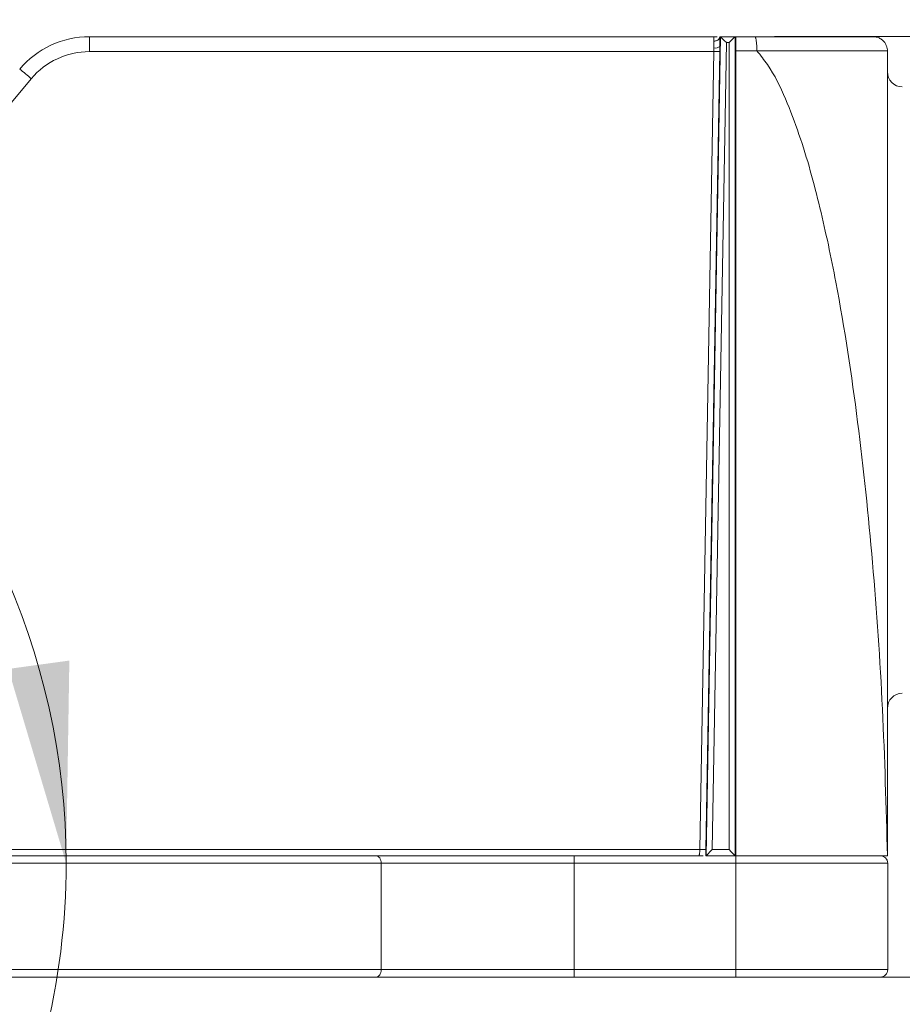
# Model space of a CAD drawing. Header units: millimetres. Extents: x 0 to 420, y 0 to 297.
# Tile 28 of 81: x 128 to 142, y 150 to 166. Entities that reach past the tile are written whole.
import ezdxf

# ---------------------------------------------------------------- set-up
doc = ezdxf.new("R2010")
doc.units = ezdxf.units.MM
doc.styles.add('SLDTEXTSTYLE0', font='TXT', dxfattribs={"width": 0.75})
doc.dimstyles.new('SLDDIMSTYLE0', dxfattribs={"dimtxt": 3.5, "dimasz": 3.302, "dimexe": 0, "dimexo": 0.0625, "dimgap": 0.875, "dimtad": 2, "dimdec": 6, "dimlfac": 2, "dimrnd": 1e-09, "dimzin": 12, "dimdsep": 46, "dimtxsty": 'SLDTEXTSTYLE0', "dimsah": 1, "dimcen": 0.09, "dimadec": 0, "dimazin": 3, "dimtfac": 1, "dimtofl": 0, "dimtmove": 0, "dimatfit": 3, "dimfxl": 1, "dimfrac": 2, "dimtolj": 1, "dimtzin": 12, "dimarcsym": 0})
doc.dimstyles.new('SLDDIMSTYLE1', dxfattribs={"dimtxt": 3.5, "dimasz": 3.302, "dimexe": 0, "dimexo": 0.0625, "dimgap": 0.875, "dimtad": 2, "dimlfac": 2, "dimrnd": 1e-09, "dimzin": 4, "dimdsep": 46, "dimtxsty": 'SLDTEXTSTYLE0', "dimsah": 1, "dimcen": 0.09, "dimadec": 0, "dimazin": 1, "dimtfac": 1, "dimtofl": 0, "dimtmove": 0, "dimatfit": 3, "dimfxl": 1, "dimfrac": 2, "dimtolj": 1, "dimtzin": 12, "dimarcsym": 0})
doc.dimstyles.new('SLDDIMSTYLE2', dxfattribs={"dimtxt": 3.5, "dimasz": 3.302, "dimexe": 0, "dimexo": 0.0625, "dimgap": 0.875, "dimtad": 0, "dimtih": 1, "dimtoh": 1, "dimdec": 4, "dimlfac": 2, "dimzin": 12, "dimdsep": 46, "dimtxsty": 'SLDTEXTSTYLE0', "dimsah": 1, "dimcen": 0.09, "dimazin": 3, "dimtfac": 1, "dimtofl": 0, "dimtmove": 0, "dimatfit": 3, "dimfxl": 1, "dimfrac": 2, "dimtolj": 1, "dimtzin": 12, "dimarcsym": 0})

# ---------------------------------------------------------------- blocks, each defined once
blk = doc.blocks.new('_D')
at = {"color": 7, "linetype": 'Continuous', "lineweight": 0}
for p, q in [((149.316, 156.51), (149.316, 132.995)), ((52.907, 151.4), (52.907, 132.995)), ((149.316, 133.995), (52.907, 133.995))]:
    blk.add_line(p, q, dxfattribs=at)
for points in [[(52.907, 133.995), (56.209, 133.487), (56.209, 134.503)], [(149.316, 133.995), (146.014, 134.503), (146.014, 133.487)]]:
    blk.add_solid(points, dxfattribs=at)
at = {"color": 7, "linetype": 'Continuous', "lineweight": 0, "insert": (97.232, 138.507), "char_height": 3.5, "attachment_point": 1, "style": 'SLDTEXTSTYLE0'}
blk.add_mtext('193', dxfattribs=at)
blk = doc.blocks.new('_D_4')
at = {"color": 7, "linetype": 'Continuous', "lineweight": 0}
for p, q in [((158.642, 165.773), (158.642, 176.131)), ((140.304, 165.773), (159.642, 165.773)), ((158.642, 165.773), (158.642, 150.273)), ((140.666, 150.273), (159.642, 150.273))]:
    blk.add_line(p, q, dxfattribs=at)
for points in [[(158.642, 165.773), (158.134, 162.471), (159.15, 162.471)], [(158.642, 150.273), (159.15, 153.575), (158.134, 153.575)]]:
    blk.add_solid(points, dxfattribs=at)
at = {"color": 7, "linetype": 'Continuous', "lineweight": 0, "insert": (154.13, 170.959), "char_height": 3.5, "attachment_point": 1, "rotation": 90, "style": 'SLDTEXTSTYLE0'}
blk.add_mtext('31', dxfattribs=at)
blk = doc.blocks.new('_D_5')
at = {"color": 7, "linetype": 'Continuous', "lineweight": 0}
for p, q in [((127.86, 166.237), (127.86, 184.008)), ((142.166, 166.538), (142.166, 184.008)), ((127.86, 183.008), (142.166, 183.008)), ((142.166, 183.008), (161.196, 183.008))]:
    blk.add_line(p, q, dxfattribs=at)
for points in [[(127.86, 183.008), (131.162, 182.5), (131.162, 183.516)], [(142.166, 183.008), (138.864, 183.516), (138.864, 182.5)]]:
    blk.add_solid(points, dxfattribs=at)
at = {"color": 7, "linetype": 'Continuous', "lineweight": 0, "insert": (149.558, 187.52), "char_height": 3.5, "attachment_point": 1, "style": 'SLDTEXTSTYLE0'}
blk.add_mtext('28.50', dxfattribs=at)
blk = doc.blocks.new('_D_6')
at = {"color": 7, "linetype": 'Continuous', "lineweight": 0}
for start, end in [(0, 50), (331.5522, 0)]:
    blk.add_arc((116.879, 152.15), 11.748, start, end, dxfattribs=at)
for points in [[(124.43, 161.149), (126.269, 158.36), (127.023, 159.042)], [(128.626, 152.15), (128.679, 155.49), (127.672, 155.352)]]:
    blk.add_solid(points, dxfattribs=at)
at = {"color": 7, "linetype": 'Continuous', "lineweight": 0, "insert": (121.598, 145.509), "char_height": 3.5, "attachment_point": 1, "style": 'SLDTEXTSTYLE0'}
blk.add_mtext('50°', dxfattribs=at)

msp = doc.modelspace()

# ---------------------------------------------------------------- linework, layer by layer
at = {"color": 7, "linetype": 'Continuous', "lineweight": 15}
for p, q in [((129.00920913, 165.77273757), (129.00920913, 165.52709938)), ((139.30360183, 165.77273757), (129.00920913, 165.77273757)), ((139.41284225, 165.77259601), (139.17721018, 152.27311999)), ((139.3596004, 165.77273757), (139.30360183, 165.77273757)), ((139.40187499, 165.77273757), (139.41248462, 165.77273757)), ((139.65561196, 165.77273757), (139.41248462, 165.77273757)), ((139.65525434, 152.27311999), (139.65525434, 165.77260346)), ((139.65561196, 165.77273757), (139.66622159, 165.77273757)), ((139.66622159, 165.77273757), (139.66622159, 165.54606856)), ((129.00920913, 165.52709938), (139.30434689, 165.52709938)), ((139.30434689, 165.52709938), (139.0747647, 152.37448514)), ((139.40408036, 165.52698017), (139.17451307, 152.37436593)), ((139.51087699, 165.67447931), (139.2787318, 152.37448514)), ((139.51087699, 165.67447931), (139.55549106, 165.67447931)), ((139.55549106, 165.67447931), (139.55549106, 152.37448514)), ((139.66622159, 165.54183663), (139.66622159, 152.27274002)), ((140.01367197, 165.54183663), (139.66622159, 165.54183663)), ((142.16621921, 165.53773881), (140.01556441, 165.53773881)), ((142.16621921, 165.53773881), (142.16621921, 152.27274002)), ((120.15404508, 155.66857309), (128.05164561, 165.08058608)), ((139.0747647, 152.37448514), (120.15404508, 152.37448514)), ((133.78167853, 152.27274002), (139.05698762, 152.27274002)), ((136.99961409, 152.27274002), (136.99961409, 152.14991719)), ((139.05698762, 152.27274002), (139.12854299, 152.27274002)), ((139.17659924, 152.27274002), (139.17081759, 152.27274002)), ((139.17659924, 152.27274002), (139.65586528, 152.27274002)), ((139.2787318, 152.37448514), (139.55549106, 152.37448514)), ((139.65586528, 152.27274002), (139.65525434, 152.27311999)), ((139.66622159, 152.27274002), (139.65586528, 152.27274002)), ((139.66622159, 152.27274002), (142.16621921, 152.27274002)), ((139.66622159, 152.27274002), (139.66622159, 152.14991719)), ((105.02863631, 152.14991719), (133.81902084, 152.14991719)), ((133.81902084, 150.39773435), (133.81902084, 152.14991719)), ((133.81902084, 152.14991719), (136.99961409, 152.14991719)), ((136.99961409, 152.14991719), (136.99961409, 150.39773435)), ((136.99961409, 152.14991719), (139.66622159, 152.14991719)), ((139.66622159, 152.14991719), (142.17273102, 152.14991719)), ((139.66622159, 152.14991719), (139.66622159, 150.39773435)), ((142.17273102, 152.14991719), (142.17273102, 150.39773435)), ((105.02863631, 150.39773435), (133.81902084, 150.39773435)), ((136.99961409, 150.39773435), (133.81902084, 150.39773435)), ((136.99961409, 150.39773435), (136.99961409, 150.27273596)), ((136.99961409, 150.39773435), (139.66622159, 150.39773435)), ((136.99961409, 150.27273596), (139.66622159, 150.27273596)), ((139.66622159, 150.39773435), (139.66622159, 150.27273596)), ((139.66622159, 150.39773435), (142.17273102, 150.39773435))]:
    msp.add_line(p, q, dxfattribs=at)
at = {"color": 7, "linetype": 'Continuous', "lineweight": 15, "flags": 128}
for points in [[(133.73941884, 152.27274002), (133.75478193, 152.27038563), (133.76956389, 152.26342679), (133.78321335, 152.25212426), (133.79522369, 152.23689527), (133.80513296, 152.21831352), (133.81256864, 152.19707937), (133.8172625, 152.17399002), (133.81902084, 152.14991719)], [(133.81902084, 150.39773435), (133.81748602, 150.3733486), (133.81295607, 150.34990163), (133.8056098, 150.32828749), (133.79570052, 150.30934812), (133.78363058, 150.2938062), (133.76987681, 150.28225035), (133.75493095, 150.2751425), (133.73940394, 150.27273596)]]:
    msp.add_lwpolyline(points, dxfattribs=at)
at = {"color": 7, "linetype": 'Continuous', "lineweight": 15}
for centre, radius, start, end in [((139.35622155, 167.2069199), 1.6806213, 268.231206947, 271.631824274), ((139.32616091, 165.71920248), 0.13363336, 260.928760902, 306.069827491), ((125.04721357, 161.59564857), 4.60123911, 49.234739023, 52.313530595), ((142.41622652, 165.19341179), 0.25, 180, 269), ((142.41622652, 154.70206316), 0.25, 91, 180), ((139.12663216, 154.04229734), 1.66861852, 268.218726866, 271.644324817), ((142.04774993, 152.14773748), 0.125, 1, 90), ((142.04773089, 150.39773748), 0.125, 270, 0)]:
    msp.add_arc(centre, radius, start, end, dxfattribs=at)
for centre, major_axis, ratio, start_param, end_param in [((139.41061524, 165.67273748), (0.00187674, 0.09999991), 0.0699038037, 6.2318327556, 6.2844972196), ((139.51087683, 165.67273748), (-0.09826611, 0.09999632), 0.0087255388, 4.7212679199, 6.2219464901), ((139.55549331, 165.67273748), (0.09999619, 0.09999619), 0.0087268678, 0.0610865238, 1.5620696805), ((139.17846287, 152.37273748), (0.00187674, 0.09999991), 0.0699038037, 3.142904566, 3.2304756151), ((139.27872447, 152.37273748), (0.10175673, 0.09999606), 0.0087255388, 1.5622219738, 3.062900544), ((139.55549331, 152.37273748), (-0.09999619, 0.09999619), 0.0087268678, 3.2201324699, 4.7211156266)]:
    msp.add_ellipse(centre, major_axis=major_axis, ratio=ratio, start_param=start_param, end_param=end_param, dxfattribs=at)
for points, knots in [([(127.86014049, 165.23691889), (128.00041346, 165.40408971), (128.17755408, 165.53999816), (128.57300544, 165.72440016), (128.79098117, 165.77273748), (129.00920715, 165.77273748)], [0, 0, 0, 0, 0.5, 0.5, 1, 1, 1, 1]), ([(139.30178011, 165.6982578), (139.30197203, 165.70613789), (139.30235246, 165.72175782), (139.30280329, 165.74039246), (139.3031598, 165.75504186), (139.30341151, 165.76527022), (139.3035702, 165.77158291), (139.30359025, 165.77235511), (139.30360017, 165.77273748)], [0, 0, 0, 0, 0.17442437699, 0.34574422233, 0.51396056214, 0.67907449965, 0.84108722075, 1, 1, 1, 1]), ([(139.30178011, 165.69825779), (139.30861453, 165.69860554), (139.32241486, 165.69930772), (139.34227283, 165.70415473), (139.36030276, 165.7115089), (139.37543003, 165.72102879), (139.38707406, 165.73182271), (139.39506885, 165.74309051), (139.39997437, 165.75413202), (139.40107976, 165.76141683), (139.40160505, 165.76487861)], [0, 0, 0, 0, 0.1359334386, 0.2744822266, 0.4123682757, 0.54637369, 0.6737498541, 0.7924860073, 0.9013883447, 1, 1, 1, 1]), ([(139.30509518, 165.58724382), (139.30505517, 165.59738034), (139.30497467, 165.61777312), (139.30432095, 165.64664561), (139.3033107, 165.67406083), (139.3022923, 165.69016054), (139.30178011, 165.6982578)], [0, 0, 0, 0, 0.2456093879, 0.4941195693, 0.7455703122, 1, 1, 1, 1]), ([(139.40184519, 165.77172429), (139.40182777, 165.77068508), (139.40179773, 165.76889305), (139.40172778, 165.76646035), (139.40164451, 165.76537096), (139.40160677, 165.76487721)], [0, 0, 0, 0, 0.4301253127, 0.741708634, 1, 1, 1, 1]), ([(140.01367741, 165.54183879), (140.01357503, 165.55360755), (140.01336649, 165.57757886), (140.0120461, 165.61322465), (140.00991496, 165.64822629), (140.00686746, 165.68141796), (140.00292713, 165.7115125), (139.99813206, 165.73720946), (139.99257566, 165.75694695), (139.98639939, 165.77018472), (139.98206634, 165.77187842), (139.97986858, 165.77273748)], [0, 0, 0, 0, 0.0968392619, 0.19724800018, 0.3012256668, 0.40877164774, 0.51988526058, 0.63456575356, 0.75281230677, 0.87462403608, 1, 1, 1, 1]), ([(139.97986858, 165.77273748), (140.48500899, 165.77273748), (140.95247729, 165.77273748), (141.66066323, 165.77273748), (141.8807632, 165.77273748), (141.93122652, 165.77273748)], [0, 0, 0, 0, 0.5, 0.5, 1, 1, 1, 1]), ([(141.93122652, 165.77273748), (141.94281181, 165.77224314), (141.9656283, 165.77126959), (141.99860006, 165.76363136), (142.02920933, 165.75215595), (142.05702252, 165.73703912), (142.08174181, 165.7190412), (142.10319405, 165.69877082), (142.1213159, 165.67684332), (142.13614056, 165.65382171), (142.14777385, 165.63021815), (142.15640625, 165.60648478), (142.16220008, 165.5830114), (142.16561795, 165.56012473), (142.16602687, 165.5450821), (142.16622652, 165.53773748)], [0, 0, 0, 0, 0.094187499, 0.185496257, 0.2739264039, 0.359478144, 0.4421517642, 0.5219476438, 0.5988662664, 0.6729082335, 0.7440742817, 0.8123653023, 0.8777823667, 0.9403267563, 1, 1, 1, 1]), ([(129.00920715, 165.52710058), (128.82735217, 165.52710058), (128.64570572, 165.48681948), (128.31616292, 165.33315115), (128.16854575, 165.21989412), (128.0516516, 165.08058509)], [0, 0, 0, 0, 0.5, 0.5, 1, 1, 1, 1]), ([(139.40408681, 165.52698313), (139.40430482, 165.54119675), (139.40474082, 165.5696229), (139.40480312, 165.59733043), (139.40483427, 165.61118366)], [0, 0, 0, 0, 0.5000192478, 1, 1, 1, 1]), ([(140.01367741, 165.54183879), (140.01378092, 165.54113159), (140.01400736, 165.53958442), (140.01501492, 165.53838737), (140.01556193, 165.53773748)], [0, 0, 0, 0, 0.4570932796, 1, 1, 1, 1]), ([(142.16621921, 152.27274002), (142.14457263, 153.07828502), (142.10125522, 154.69027795), (141.93691547, 157.07437679), (141.69275571, 159.42276858), (141.39835481, 161.37387493), (141.06527401, 162.95515069), (140.78957322, 163.96776446), (140.4917804, 164.75327537), (140.26821826, 165.22354167), (140.07520194, 165.46357433), (140.01556441, 165.53773881)], [0, 0, 0, 0, 0.178756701, 0.3577137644, 0.5294053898, 0.7014661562, 0.7937993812, 0.8864833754, 0.9325559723, 0.9791613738, 1, 1, 1, 1]), ([(105.00019096, 152.27273748), (105.18718455, 152.27273748), (105.56109717, 152.27273748), (106.12046709, 152.27273748), (106.67857834, 152.27273748), (107.23533323, 152.27273748), (107.79075793, 152.27273748), (108.3448454, 152.27273748), (108.89759753, 152.27273748), (109.4490138, 152.27273748), (109.99909435, 152.27273748), (110.54783909, 152.27273748), (111.09524821, 152.27273748), (111.64132098, 152.27273748), (112.18606009, 152.27273748), (113.82323581, 152.27273748), (116.52285713, 152.27273748), (120.21118802, 152.27273748), (123.79569799, 152.27273748), (126.43626357, 152.27273748), (128.20578729, 152.27273748), (129.15640088, 152.27273748), (130.09580965, 152.27273748), (131.02410104, 152.27273748), (131.94097979, 152.27273748), (132.84753881, 152.27273748), (133.44205483, 152.27273748), (133.73941432, 152.27273748)], [0, 0, 0, 0, 0.0178139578, 0.0356208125, 0.0534217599, 0.0712179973, 0.0890107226, 0.1068011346, 0.1245904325, 0.1423798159, 0.1601704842, 0.1779636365, 0.1957604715, 0.2135621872, 0.2313699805, 0.2491850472, 0.3745888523, 0.5000010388, 0.625404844, 0.7508170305, 0.7864375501, 0.8220344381, 0.8576172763, 0.8931956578, 0.9287791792, 0.9643774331, 1, 1, 1, 1]), ([(133.73941432, 152.27273748), (133.77727052, 152.27273748), (133.85292497, 152.27273748), (133.96962377, 152.27273748), (134.08852313, 152.27273748), (134.20986224, 152.27273748), (134.3335802, 152.27273748), (134.54524384, 152.27273748), (134.85273828, 152.27273748), (135.2650265, 152.27273748), (135.69044219, 152.27273748), (136.07604379, 152.27273748), (136.41586862, 152.27273748), (136.70725184, 152.27273748), (136.90210507, 152.27273748), (136.99962125, 152.27273748)], [0, 0, 0, 0, 0.0414066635, 0.0827499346, 0.1240635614, 0.1653813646, 0.2067371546, 0.248164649, 0.374050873, 0.5000124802, 0.6258987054, 0.7518603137, 0.8346020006, 0.9172249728, 1, 1, 1, 1]), ([(139.05698407, 152.27273748), (139.05810217, 152.27328544), (139.06013599, 152.27428219), (139.06288006, 152.28106881), (139.06501453, 152.28852994), (139.0665412, 152.29509115), (139.06745608, 152.29946792), (139.06977534, 152.31101537), (139.07257268, 152.334115), (139.07401912, 152.36031597), (139.07470486, 152.37273748)], [0, 0, 0, 0, 0.1533391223, 0.278921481, 0.3766886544, 0.4465951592, 0.4886084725, 0.502709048, 0.7642414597, 1, 1, 1, 1]), ([(139.66622332, 152.27273748), (139.70391609, 152.27273748), (139.77905335, 152.27273748), (139.89122767, 152.27273748), (140.00241464, 152.27273748), (140.11261271, 152.27273748), (140.22182013, 152.27273748), (140.33003529, 152.27273748), (140.43725649, 152.27273748), (140.58297357, 152.27273748), (140.76358669, 152.27273748), (140.97301677, 152.27273748), (141.17047962, 152.27273748), (141.35312029, 152.27273748), (141.51802385, 152.27273748), (141.66200301, 152.27273748), (141.78448275, 152.27273748), (141.88209777, 152.27273748), (141.95697345, 152.27273748), (142.0092145, 152.27273748), (142.04181116, 152.27273748), (142.04576432, 152.27273748), (142.04774993, 152.27273748)], [0, 0, 0, 0, 0.030233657, 0.06026818, 0.0901699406, 0.1200061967, 0.1498446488, 0.1797529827, 0.2097984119, 0.2400472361, 0.3043241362, 0.3686714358, 0.4343160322, 0.5000325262, 0.5656771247, 0.6313936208, 0.6956705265, 0.7600178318, 0.8202702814, 0.879991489, 0.939721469, 1, 1, 1, 1])]:
    msp.add_open_spline(points, degree=3, knots=knots, dxfattribs=at)
for points in [[(139.40160505, 165.76487861), (139.40371331, 165.72211856), (139.40483427, 165.66881192), (139.40483427, 165.61118366)], [(139.65524972, 165.77260043), (139.65537163, 165.77269177), (139.65549355, 165.77273748), (139.65561546, 165.77273748)], [(139.66622652, 165.77273748), (139.77125788, 165.77273748), (139.87609415, 165.77273748), (139.97986858, 165.77273748)], [(139.30434772, 165.52710058), (139.30459687, 165.5473912), (139.30484603, 165.56763729), (139.30509518, 165.58724382)], [(139.66622652, 165.54606766), (139.66622475, 165.54465843), (139.66622386, 165.54324869), (139.66622386, 165.54183879)], [(139.07470486, 152.37273748), (139.07472588, 152.37331925), (139.0747469, 152.37390103), (139.07476792, 152.37448272)], [(139.17450701, 152.37436526), (139.17389184, 152.33892659), (139.17259061, 152.30358387), (139.17081172, 152.27273748)], [(105.00018662, 150.27273748), (115.55020661, 150.27273748), (125.38705759, 150.27273748), (133.73940219, 150.27273748)], [(133.73940219, 150.27273748), (134.65674645, 150.27273748), (135.809665, 150.27273748), (136.99962125, 150.27273748)], [(139.66622332, 150.27273748), (140.9806131, 150.27273748), (142.04773089, 150.27273748), (142.04773089, 150.27273748)]]:
    msp.add_open_spline(points, degree=3, dxfattribs=at)

# ---------------------------------------------------------------- dimensions: what is measured, and where the dimension line sits
at = {"color": 7, "linetype": 'Continuous', "lineweight": 0}
for base, p1, p2, dimstyle, picture, middle in [((142.16622652, 183.00796546), (127.86014049, 165.23691889), (142.16622652, 165.53773748), 'SLDDIMSTYLE1', '_D_5', (155.37700341, 183.00796546)), ((52.9068787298, 133.9949569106), (149.3162265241, 157.5102374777), (52.9068787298, 152.3999190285), 'SLDDIMSTYLE0', '_D', (101.1115526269, 133.9949569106))]:
    dim = msp.add_linear_dim(base=base, p1=p1, p2=p2, dimstyle=dimstyle, dxfattribs=at)
    dim.commit()
    dim.dimension.update_dxf_attribs({"geometry": picture, "text_midpoint": middle, "dimtype": 160})
dim = msp.add_linear_dim(base=(158.64158477, 150.27273748), p1=(139.30360017, 165.77273748), p2=(139.66622332, 150.27273748), angle=90, dimstyle='SLDDIMSTYLE0', dxfattribs=at)
dim.commit()
dim.dimension.update_dxf_attribs({"geometry": '_D_4', "text_midpoint": (158.64158477, 173.54525233), "dimtype": 160})
dim = msp.add_angular_dim_2l(base=(127.52580702, 157.11467955), line1=((55.00088431, 152.14991903), (142.17273089, 152.14991903)), line2=((120.21848614, 156.12994987), (127.86014049, 165.23691889)), dimstyle='SLDDIMSTYLE2', dxfattribs=at)
dim.commit()
dim.dimension.update_dxf_attribs({"geometry": '_D_6', "text_midpoint": (125.11773937, 143.77571621), "dimtype": 162})

doc.saveas('drawing.dxf')
